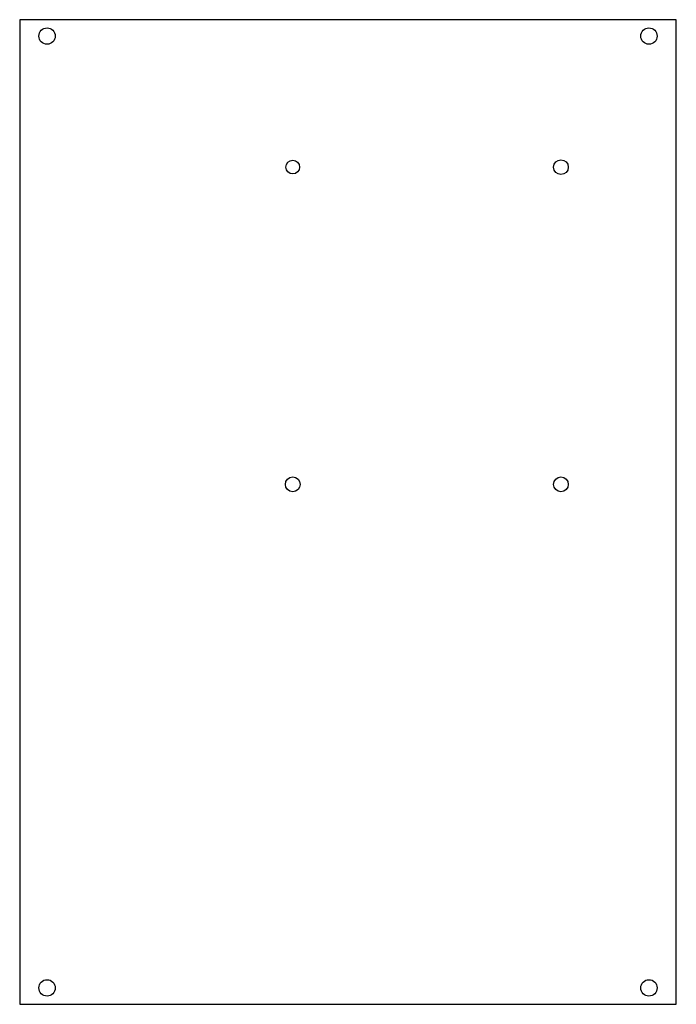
# Model space of a CAD drawing. Header units: millimetres. Extents: x 85.1 to 97.1, y -9 to 9.
import ezdxf

# ---------------------------------------------------------------- set-up
doc = ezdxf.new("R2010")
doc.units = ezdxf.units.MM

msp = doc.modelspace()

# ---------------------------------------------------------------- linework, layer by layer
at = {"color": 7, "linetype": 'Continuous', "lineweight": 25}
for p, q in [((97.131, 8.97), (85.131, 8.97)), ((85.131, 8.97), (85.131, -9.03)), ((97.131, -9.03), (97.131, 8.97)), ((85.131, -9.03), (97.131, -9.03))]:
    msp.add_line(p, q, dxfattribs=at)
for centre, radius in [((85.631, 8.67), 0.15), ((96.631, 8.67), 0.15), ((90.122, 6.274), 0.125), ((95.022, 6.274), 0.135), ((90.122, 0.475), 0.135), ((95.022, 0.475), 0.135), ((85.631, -8.73), 0.15), ((96.631, -8.73), 0.15)]:
    msp.add_circle(centre, radius, dxfattribs=at)

doc.saveas('drawing.dxf')
